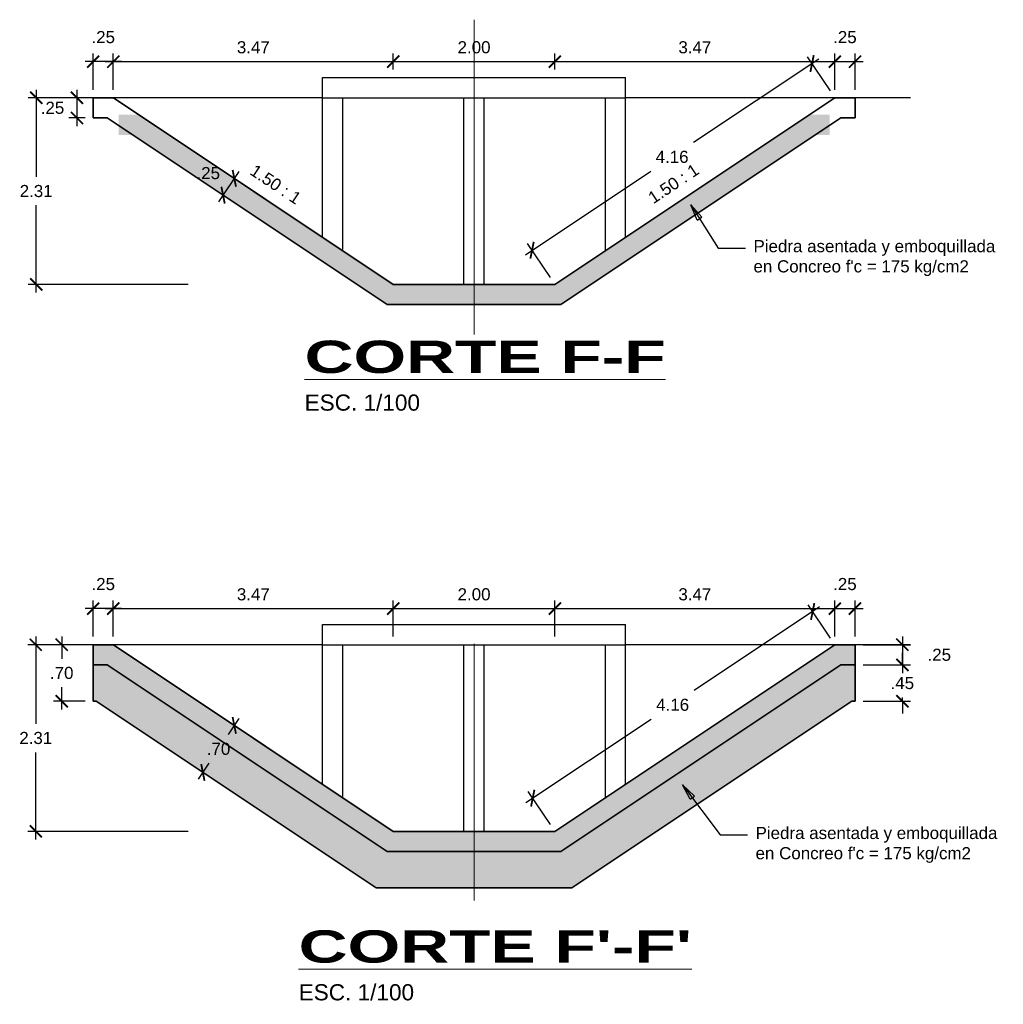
# Model space of a CAD drawing. Header units: metres. Extents: x 618946 to 619227, y 9266339 to 9266818.
# Tile 35 of 36: x 619022 to 619034, y 9266805 to 9266817. Entities that reach past the tile are written whole.
import ezdxf

# ---------------------------------------------------------------- set-up
doc = ezdxf.new("R2010")
doc.units = ezdxf.units.M
doc.header["$PDMODE"] = 34
for name, color, linetype, lineweight in [('DIM', 8, 'Continuous', 9), ('Dimensiones', 8, 'Continuous', 5), ('EST', 5, 'Continuous', 35), ('EST_FONDO', 110, 'Continuous', 30), ('HASH', 21, 'Continuous', 5)]:
    doc.layers.add(name, color=color, linetype=linetype, lineweight=lineweight)
doc.styles.get("Standard").update_dxf_attribs({"font": 'arial.ttf'})
doc.dimstyles.new('ESC-100', dxfattribs={"dimscale": 0.1, "dimtxt": 1.5, "dimasz": 1.5, "dimexe": 1, "dimexo": 1, "dimgap": 1, "dimtad": 1, "dimtih": 1, "dimtoh": 1, "dimzin": 4, "dimdsep": 46, "dimtxsty": 'Standard', "dimblk": 'ARCHTICK', "dimcen": 2.5, "dimdle": 1, "dimclrd": 256, "dimclre": 256, "dimclrt": 7, "dimaunit": 1, "dimadec": 3, "dimazin": 0, "dimtfac": 1, "dimtmove": 2, "dimatfit": 3, "dimldrblk": 'CLOSEDBLANK', "dimfxl": 1.25, "dimarcsym": 0})
doc.dimstyles.new('ESC-100$7', dxfattribs={"dimscale": 0.1, "dimtxt": 1.5, "dimasz": 2, "dimexe": 1, "dimexo": 1, "dimgap": 1, "dimtad": 1, "dimtih": 1, "dimtoh": 1, "dimzin": 4, "dimdsep": 46, "dimtxsty": 'Standard', "dimblk": 'ARCHTICK', "dimcen": 2.5, "dimdle": 1, "dimclrd": 256, "dimclre": 256, "dimclrt": 7, "dimaunit": 1, "dimadec": 3, "dimazin": 0, "dimtfac": 1, "dimtmove": 2, "dimatfit": 3, "dimldrblk": 'CLOSEDBLANK', "dimfxl": 1.25, "dimarcsym": 0})
pattern_1 = [(228.0127875, (0.4572, 0.635), (-5.08000000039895, -5.71499999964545), [0.08543036, -8.45762090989]), (184.969741, (0.40005, 0.5715), (7.61999999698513, 0.63500003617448), [0.14660118, -14.51351222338]), (132.5104471, (0.254, 0.5588), (6.35000000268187, -6.98499999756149), [0.10337038, -10.233680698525]), (267.273689, (0.00635, 0.40005), (0.63500000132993, 12.69999999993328), [0.13350113, -13.216609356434]), (292.83365418, (0, 0.2667), (-3.17500000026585, 7.619999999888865), [0.130908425, -12.959951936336]), (357.273689, (0.0508, 0.14605), (-12.69999999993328, 0.63500000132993), [0.13350113, -13.216609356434]), (37.69424047, (0.18415, 0.1397), (-8.254999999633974, -6.350000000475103), [0.176548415, -17.47827882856]), (72.25532837, (0.32385, 0.24765), (4.445000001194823, 13.96999999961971), [0.16667988, -16.501314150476]), (121.42956562, (0.37465, 0.4064), (-5.08000000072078, 8.254999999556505), [0.13395325, -13.26138642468]), (175.2363583, (0.3048, 0.5207), (6.98499999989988, -0.6350000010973), [0.15292832, -7.4934842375]), (222.3974378, (0.1524, 0.5334), (-7.619999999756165, -6.985000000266), [0.19776948, -19.579193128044]), (138.81407483, (0.635, 0.3937), (-4.44499999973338, 3.8100000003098), [0.067501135, -6.682641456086]), (171.4692344, (0.5842, 0.43815), (8.255000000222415, -1.26999999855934), [0.128420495, -12.71365974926]), (225, (0.4572, 0.4572), (-9e-17, -0.635), [0.089802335, -0.808223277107]), (203.19859051, (0.41275, 0.5334), (3.1750000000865, 1.2699999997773), [0.04836033, -4.787655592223]), (291.80140949, (0.3683, 0.51435), (-0.6350000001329, 1.9049999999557), [0.068391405, -3.3511882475]), (30.96375653, (0.3937, 0.45085), (1.9050000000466, 1.2699999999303), [0.111079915, -3.591574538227]), (161.56505118, (0.48895, 0.508), (1.270000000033, -0.6349999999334), [0.080321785, -1.927724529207]), (16.389540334, (0, 0.51435), (6.35000000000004, 1.90500000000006), [0.112522, -11.139706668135]), (70.34617594, (0.10795, 0.5461), (-2.54000000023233, -6.9849999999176), [0.094399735, -9.34555391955]), (293.19859051, (0.48895, 0.635), (-1.2699999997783, 3.1750000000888), [0.096720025, -4.739295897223]), (343.61045967, (0.52705, 0.5461), (-6.35000000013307, 1.90499999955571), [0.112522, -11.139706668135]), (339.44395478, (0, 0.12065), (-3.17499999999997, 1.27000000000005), [0.1085088, -5.316933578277]), (294.7751406, (0.1016, 0.08255), (-3.17500000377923, 6.98499999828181), [0.09091803, -9.00089834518]), (66.80140949, (0.4953, 0), (1.2699999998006, 3.1750000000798), [0.096720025, -4.739295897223]), (17.35402464, (0.5334, 0.0889), (-8.25499999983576, -2.54000000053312), [0.106445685, -10.53809399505]), (69.44395478, (0.18415, 0), (-1.2700000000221, -3.17499999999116), [0.0542544, -5.371187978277]), (101.309932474, (0.4572, 0), (-0.6350000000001, 2.5400000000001), [0.03237865, -3.20549874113]), (165.963756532, (0.45085, 0.03175), (1.905, -0.635), [0.130908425, -2.487263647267]), (186.00900596, (0.32385, 0.0635), (6.34999999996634, 0.63500000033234), [0.12131675, -12.010341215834]), (303.69006753, (0.3937, 0.3937), (-0.6350000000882, 1.269999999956), [0.09158097, -2.19794408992]), (353.15722659, (0.4445, 0.3175), (10.79500000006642, -1.26999999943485), [0.15988919, -15.829002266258]), (60.9453959, (0.60325, 0.29845), (-2.54000000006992, -4.44499999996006), [0.06537706, -6.472348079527]), (90, (0.635, 0.3556), (-0.635, 0.635), [0.0381, -0.5969]), (120.25643716, (0.31115, 0.08255), (2.5399999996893, -4.44500000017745), [0.08821674, -8.7334851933]), (48.0127875, (0.2667, 0.15875), (5.08000000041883, 5.71499999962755), [0.17086072, -8.37219054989]), (0, (0.381, 0.28575), (0.635, 0.635), [0.1651, -0.4699]), (325.3048465, (0.5461, 0.28575), (6.35000000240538, -4.44499999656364), [0.10040239, -9.939829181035]), (254.0546041, (0.62865, 0.2286), (-0.6349999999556, -2.5400000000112), [0.09245727, -4.530412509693]), (207.64597536, (0.60325, 0.1397), (-12.06500000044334, -6.34999999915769), [0.150536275, -14.903116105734]), (175.42607874, (0.4699, 0.06985), (-8.25499999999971, 0.63499999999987), [0.159257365, -15.76646161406])]

# ---------------------------------------------------------------- blocks, each defined once
blk = doc.blocks.new('_ArchTick')
at = {"color": 0, "linetype": 'ByBlock', "const_width": 0.15}
blk.add_lwpolyline([(-0.5, -0.5), (0.5, 0.5)], dxfattribs=at)
blk = doc.blocks.new('*D88')
at = {"layer": 'Defpoints', "color": 0, "transparency": 16777216}
for p in [(619026.813, 9266816.33), (619026.813, 9266816.133), (619023.348, 9266815.883)]:
    blk.add_point(p, dxfattribs=at)
at = {"layer": 'DIM', "lineweight": -2, "transparency": 16777216}
for p, q in [((619023.348, 9266815.983), (619023.348, 9266816.43)), ((619026.813, 9266816.233), (619026.813, 9266816.43)), ((619023.248, 9266816.33), (619026.913, 9266816.33))]:
    blk.add_line(p, q, dxfattribs=at)
at = {"layer": 'DIM', "lineweight": -2, "transparency": 16777216, "xscale": 0.15, "yscale": 0.15, "zscale": 0.15, "rotation": 180}
blk.add_blockref('_ArchTick', (619023.348, 9266816.33), dxfattribs=at)
at = {"layer": 'DIM', "lineweight": -2, "transparency": 16777216, "xscale": 0.15, "yscale": 0.15, "zscale": 0.15}
blk.add_blockref('_ArchTick', (619026.813, 9266816.33), dxfattribs=at)
at = {"layer": 'DIM', "color": 7, "transparency": 16777216, "insert": (619025.081, 9266816.507), "char_height": 0.15, "attachment_point": 5}
blk.add_mtext('3.47', dxfattribs=at)
blk = doc.blocks.new('_ClosedBlank')
at = {"color": 0, "linetype": 'ByBlock', "lineweight": -2}
for p, q in [((-1, 0.167), (0, 0)), ((-1, 0.167), (-1, -0.167)), ((0, 0), (-1, -0.167))]:
    blk.add_line(p, q, dxfattribs=at)
blk = doc.blocks.new('*D89')
at = {"layer": 'Defpoints', "color": 0, "transparency": 16777216}
for p in [(619023.098, 9266815.883), (619022.393, 9266813.573), (619024.374, 9266813.573)]:
    blk.add_point(p, dxfattribs=at)
at = {"layer": 'DIM', "lineweight": -2, "transparency": 16777216}
for p, q in [((619022.393, 9266815.983), (619022.393, 9266814.905)), ((619022.998, 9266815.883), (619022.293, 9266815.883)), ((619022.393, 9266813.473), (619022.393, 9266814.552)), ((619024.274, 9266813.573), (619022.293, 9266813.573))]:
    blk.add_line(p, q, dxfattribs=at)
at = {"layer": 'DIM', "lineweight": -2, "transparency": 16777216, "xscale": 0.15, "yscale": 0.15, "zscale": 0.15}
for p, rotation in [((619022.393, 9266815.883), 90), ((619022.393, 9266813.573), 270)]:
    blk.add_blockref('_ArchTick', p, dxfattribs=dict(at, rotation=rotation))
at = {"layer": 'DIM', "color": 7, "transparency": 16777216, "insert": (619022.393, 9266814.728), "char_height": 0.15, "attachment_point": 5}
blk.add_mtext('2.31', dxfattribs=at)
blk = doc.blocks.new('*D90')
at = {"layer": 'Defpoints', "color": 0, "transparency": 16777216}
for p in [(619028.813, 9266816.33), (619026.813, 9266816.133), (619028.813, 9266816.133)]:
    blk.add_point(p, dxfattribs=at)
at = {"layer": 'DIM', "lineweight": -2, "transparency": 16777216}
for p, q in [((619026.813, 9266816.233), (619026.813, 9266816.43)), ((619028.813, 9266816.233), (619028.813, 9266816.43)), ((619026.713, 9266816.33), (619028.913, 9266816.33))]:
    blk.add_line(p, q, dxfattribs=at)
at = {"layer": 'DIM', "lineweight": -2, "transparency": 16777216, "xscale": 0.15, "yscale": 0.15, "zscale": 0.15, "rotation": 180}
blk.add_blockref('_ArchTick', (619026.813, 9266816.33), dxfattribs=at)
at = {"layer": 'DIM', "lineweight": -2, "transparency": 16777216, "xscale": 0.15, "yscale": 0.15, "zscale": 0.15}
blk.add_blockref('_ArchTick', (619028.813, 9266816.33), dxfattribs=at)
at = {"layer": 'DIM', "color": 7, "transparency": 16777216, "insert": (619027.813, 9266816.507), "char_height": 0.15, "attachment_point": 5}
blk.add_mtext('2.00', dxfattribs=at)
blk = doc.blocks.new('*D91')
at = {"layer": 'Defpoints', "color": 0, "transparency": 16777216}
for p in [(619032.278, 9266816.33), (619028.813, 9266816.133), (619032.278, 9266815.883)]:
    blk.add_point(p, dxfattribs=at)
at = {"layer": 'DIM', "lineweight": -2, "transparency": 16777216}
for p, q in [((619028.813, 9266816.233), (619028.813, 9266816.43)), ((619032.278, 9266815.983), (619032.278, 9266816.43)), ((619028.713, 9266816.33), (619032.378, 9266816.33))]:
    blk.add_line(p, q, dxfattribs=at)
at = {"layer": 'DIM', "lineweight": -2, "transparency": 16777216, "xscale": 0.15, "yscale": 0.15, "zscale": 0.15, "rotation": 180}
blk.add_blockref('_ArchTick', (619028.813, 9266816.33), dxfattribs=at)
at = {"layer": 'DIM', "lineweight": -2, "transparency": 16777216, "xscale": 0.15, "yscale": 0.15, "zscale": 0.15}
blk.add_blockref('_ArchTick', (619032.278, 9266816.33), dxfattribs=at)
at = {"layer": 'DIM', "color": 7, "transparency": 16777216, "insert": (619030.546, 9266816.507), "char_height": 0.15, "attachment_point": 5}
blk.add_mtext('3.47', dxfattribs=at)
blk = doc.blocks.new('*D92')
at = {"layer": 'Defpoints', "color": 0, "transparency": 16777216}
for p in [(619032.528, 9266816.33), (619032.278, 9266815.883), (619032.528, 9266815.883)]:
    blk.add_point(p, dxfattribs=at)
at = {"layer": 'DIM', "lineweight": -2, "transparency": 16777216}
for p, q in [((619032.278, 9266815.983), (619032.278, 9266816.43)), ((619032.528, 9266815.983), (619032.528, 9266816.43)), ((619032.178, 9266816.33), (619032.628, 9266816.33))]:
    blk.add_line(p, q, dxfattribs=at)
at = {"layer": 'DIM', "lineweight": -2, "transparency": 16777216, "xscale": 0.15, "yscale": 0.15, "zscale": 0.15, "rotation": 180}
blk.add_blockref('_ArchTick', (619032.278, 9266816.33), dxfattribs=at)
at = {"layer": 'DIM', "lineweight": -2, "transparency": 16777216, "xscale": 0.15, "yscale": 0.15, "zscale": 0.15}
blk.add_blockref('_ArchTick', (619032.528, 9266816.33), dxfattribs=at)
at = {"layer": 'DIM', "color": 7, "transparency": 16777216, "insert": (619032.403, 9266816.633), "char_height": 0.15, "attachment_point": 5}
blk.add_mtext('.25', dxfattribs=at)
blk = doc.blocks.new('*D93')
at = {"layer": 'Defpoints', "color": 0, "transparency": 16777216}
for p in [(619023.098, 9266816.33), (619023.098, 9266815.883), (619023.348, 9266815.883)]:
    blk.add_point(p, dxfattribs=at)
at = {"layer": 'DIM', "lineweight": -2, "transparency": 16777216}
for p, q in [((619023.098, 9266815.983), (619023.098, 9266816.43)), ((619023.348, 9266815.983), (619023.348, 9266816.43)), ((619023.448, 9266816.33), (619022.998, 9266816.33))]:
    blk.add_line(p, q, dxfattribs=at)
at = {"layer": 'DIM', "lineweight": -2, "transparency": 16777216, "xscale": 0.15, "yscale": 0.15, "zscale": 0.15, "rotation": 180}
blk.add_blockref('_ArchTick', (619023.098, 9266816.33), dxfattribs=at)
at = {"layer": 'DIM', "lineweight": -2, "transparency": 16777216, "xscale": 0.15, "yscale": 0.15, "zscale": 0.15}
blk.add_blockref('_ArchTick', (619023.348, 9266816.33), dxfattribs=at)
at = {"layer": 'DIM', "color": 7, "transparency": 16777216, "insert": (619023.223, 9266816.633), "char_height": 0.15, "attachment_point": 5}
blk.add_mtext('.25', dxfattribs=at)
blk = doc.blocks.new('*D94')
at = {"layer": 'Defpoints', "color": 0, "transparency": 16777216}
for p in [(619023.098, 9266815.883), (619022.898, 9266815.633), (619023.098, 9266815.633)]:
    blk.add_point(p, dxfattribs=at)
at = {"layer": 'DIM', "lineweight": -2, "transparency": 16777216}
for p, q in [((619022.898, 9266815.983), (619022.898, 9266815.533)), ((619022.998, 9266815.883), (619022.798, 9266815.883)), ((619022.998, 9266815.633), (619022.798, 9266815.633))]:
    blk.add_line(p, q, dxfattribs=at)
at = {"layer": 'DIM', "lineweight": -2, "transparency": 16777216, "xscale": 0.15, "yscale": 0.15, "zscale": 0.15}
for p, rotation in [((619022.898, 9266815.883), 90), ((619022.898, 9266815.633), 270)]:
    blk.add_blockref('_ArchTick', p, dxfattribs=dict(at, rotation=rotation))
at = {"layer": 'DIM', "color": 7, "transparency": 16777216, "insert": (619022.595, 9266815.758), "char_height": 0.15, "attachment_point": 5}
blk.add_mtext('.25', dxfattribs=at)
blk = doc.blocks.new('*D95')
at = {"layer": 'Defpoints', "color": 0, "transparency": 16777216}
for p in [(619024.706, 9266814.678), (619025.313, 9266814.573), (619025.174, 9266814.365)]:
    blk.add_point(p, dxfattribs=at)
at = {"layer": 'DIM', "lineweight": -2, "transparency": 16777216}
for p, q in [((619024.9, 9266814.969), (619024.65, 9266814.594)), ((619025.23, 9266814.629), (619024.761, 9266814.941)), ((619025.091, 9266814.421), (619024.623, 9266814.733))]:
    blk.add_line(p, q, dxfattribs=at)
at = {"layer": 'DIM', "lineweight": -2, "transparency": 16777216, "xscale": 0.15, "yscale": 0.15, "zscale": 0.15}
for p, rotation in [((619024.845, 9266814.886), 56.30993242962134), ((619024.706, 9266814.678), 236.3099324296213)]:
    blk.add_blockref('_ArchTick', p, dxfattribs=dict(at, rotation=rotation))
at = {"layer": 'DIM', "color": 7, "transparency": 16777216, "insert": (619024.523, 9266814.95), "char_height": 0.15, "attachment_point": 5}
blk.add_mtext('.25', dxfattribs=at)
blk = doc.blocks.new('*D136')
at = {"layer": 'Defpoints', "color": 0, "transparency": 16777216}
for p in [(619026.813, 9266809.561), (619023.348, 9266809.114), (619026.813, 9266809.114)]:
    blk.add_point(p, dxfattribs=at)
at = {"layer": 'DIM', "lineweight": -2, "transparency": 16777216}
for p, q in [((619023.348, 9266809.214), (619023.348, 9266809.661)), ((619026.813, 9266809.214), (619026.813, 9266809.661)), ((619023.248, 9266809.561), (619026.913, 9266809.561))]:
    blk.add_line(p, q, dxfattribs=at)
at = {"layer": 'DIM', "lineweight": -2, "transparency": 16777216, "xscale": 0.15, "yscale": 0.15, "zscale": 0.15, "rotation": 180}
blk.add_blockref('_ArchTick', (619023.348, 9266809.561), dxfattribs=at)
at = {"layer": 'DIM', "lineweight": -2, "transparency": 16777216, "xscale": 0.15, "yscale": 0.15, "zscale": 0.15}
blk.add_blockref('_ArchTick', (619026.813, 9266809.561), dxfattribs=at)
at = {"layer": 'DIM', "color": 7, "transparency": 16777216, "insert": (619025.081, 9266809.737), "char_height": 0.15, "attachment_point": 5}
blk.add_mtext('3.47', dxfattribs=at)
blk = doc.blocks.new('*D137')
at = {"layer": 'Defpoints', "color": 0, "transparency": 16777216}
for p in [(619023.098, 9266809.114), (619022.388, 9266806.804), (619024.374, 9266806.804)]:
    blk.add_point(p, dxfattribs=at)
at = {"layer": 'DIM', "lineweight": -2, "transparency": 16777216}
for p, q in [((619022.998, 9266809.114), (619022.288, 9266809.114)), ((619022.388, 9266809.214), (619022.388, 9266808.135)), ((619022.388, 9266806.704), (619022.388, 9266807.782)), ((619024.274, 9266806.804), (619022.288, 9266806.804))]:
    blk.add_line(p, q, dxfattribs=at)
at = {"layer": 'DIM', "lineweight": -2, "transparency": 16777216, "xscale": 0.15, "yscale": 0.15, "zscale": 0.15}
for p, rotation in [((619022.388, 9266809.114), 90), ((619022.388, 9266806.804), 270)]:
    blk.add_blockref('_ArchTick', p, dxfattribs=dict(at, rotation=rotation))
at = {"layer": 'DIM', "color": 7, "transparency": 16777216, "insert": (619022.388, 9266807.959), "char_height": 0.15, "attachment_point": 5}
blk.add_mtext('2.31', dxfattribs=at)
blk = doc.blocks.new('*D133')
at = {"layer": 'Defpoints', "color": 0, "transparency": 16777216}
for p in [(619028.813, 9266809.561), (619026.813, 9266809.114), (619028.813, 9266809.114)]:
    blk.add_point(p, dxfattribs=at)
at = {"layer": 'DIM', "lineweight": -2, "transparency": 16777216}
for p, q in [((619026.813, 9266809.214), (619026.813, 9266809.661)), ((619028.813, 9266809.214), (619028.813, 9266809.661)), ((619026.713, 9266809.561), (619028.913, 9266809.561))]:
    blk.add_line(p, q, dxfattribs=at)
at = {"layer": 'DIM', "lineweight": -2, "transparency": 16777216, "xscale": 0.15, "yscale": 0.15, "zscale": 0.15, "rotation": 180}
blk.add_blockref('_ArchTick', (619026.813, 9266809.561), dxfattribs=at)
at = {"layer": 'DIM', "lineweight": -2, "transparency": 16777216, "xscale": 0.15, "yscale": 0.15, "zscale": 0.15}
blk.add_blockref('_ArchTick', (619028.813, 9266809.561), dxfattribs=at)
at = {"layer": 'DIM', "color": 7, "transparency": 16777216, "insert": (619027.813, 9266809.737), "char_height": 0.15, "attachment_point": 5}
blk.add_mtext('2.00', dxfattribs=at)
blk = doc.blocks.new('*D134')
at = {"layer": 'Defpoints', "color": 0, "transparency": 16777216}
for p in [(619032.278, 9266809.561), (619028.813, 9266809.114), (619032.278, 9266809.114)]:
    blk.add_point(p, dxfattribs=at)
at = {"layer": 'DIM', "lineweight": -2, "transparency": 16777216}
for p, q in [((619028.813, 9266809.214), (619028.813, 9266809.661)), ((619032.278, 9266809.214), (619032.278, 9266809.661)), ((619028.713, 9266809.561), (619032.378, 9266809.561))]:
    blk.add_line(p, q, dxfattribs=at)
at = {"layer": 'DIM', "lineweight": -2, "transparency": 16777216, "xscale": 0.15, "yscale": 0.15, "zscale": 0.15, "rotation": 180}
blk.add_blockref('_ArchTick', (619028.813, 9266809.561), dxfattribs=at)
at = {"layer": 'DIM', "lineweight": -2, "transparency": 16777216, "xscale": 0.15, "yscale": 0.15, "zscale": 0.15}
blk.add_blockref('_ArchTick', (619032.278, 9266809.561), dxfattribs=at)
at = {"layer": 'DIM', "color": 7, "transparency": 16777216, "insert": (619030.546, 9266809.737), "char_height": 0.15, "attachment_point": 5}
blk.add_mtext('3.47', dxfattribs=at)
blk = doc.blocks.new('*D138')
at = {"layer": 'Defpoints', "color": 0, "transparency": 16777216}
for p in [(619032.528, 9266809.561), (619032.278, 9266809.114), (619032.528, 9266809.114)]:
    blk.add_point(p, dxfattribs=at)
at = {"layer": 'DIM', "lineweight": -2, "transparency": 16777216}
for p, q in [((619032.278, 9266809.214), (619032.278, 9266809.661)), ((619032.528, 9266809.214), (619032.528, 9266809.661)), ((619032.178, 9266809.561), (619032.628, 9266809.561))]:
    blk.add_line(p, q, dxfattribs=at)
at = {"layer": 'DIM', "lineweight": -2, "transparency": 16777216, "xscale": 0.15, "yscale": 0.15, "zscale": 0.15, "rotation": 180}
blk.add_blockref('_ArchTick', (619032.278, 9266809.561), dxfattribs=at)
at = {"layer": 'DIM', "lineweight": -2, "transparency": 16777216, "xscale": 0.15, "yscale": 0.15, "zscale": 0.15}
blk.add_blockref('_ArchTick', (619032.528, 9266809.561), dxfattribs=at)
at = {"layer": 'DIM', "color": 7, "transparency": 16777216, "insert": (619032.403, 9266809.864), "char_height": 0.15, "attachment_point": 5}
blk.add_mtext('.25', dxfattribs=at)
blk = doc.blocks.new('*D139')
at = {"layer": 'Defpoints', "color": 0, "transparency": 16777216}
for p in [(619023.098, 9266809.561), (619023.098, 9266809.114), (619023.348, 9266809.114)]:
    blk.add_point(p, dxfattribs=at)
at = {"layer": 'DIM', "lineweight": -2, "transparency": 16777216}
for p, q in [((619023.098, 9266809.214), (619023.098, 9266809.661)), ((619023.348, 9266809.214), (619023.348, 9266809.661)), ((619023.448, 9266809.561), (619022.998, 9266809.561))]:
    blk.add_line(p, q, dxfattribs=at)
at = {"layer": 'DIM', "lineweight": -2, "transparency": 16777216, "xscale": 0.15, "yscale": 0.15, "zscale": 0.15, "rotation": 180}
blk.add_blockref('_ArchTick', (619023.098, 9266809.561), dxfattribs=at)
at = {"layer": 'DIM', "lineweight": -2, "transparency": 16777216, "xscale": 0.15, "yscale": 0.15, "zscale": 0.15}
blk.add_blockref('_ArchTick', (619023.348, 9266809.561), dxfattribs=at)
at = {"layer": 'DIM', "color": 7, "transparency": 16777216, "insert": (619023.223, 9266809.864), "char_height": 0.15, "attachment_point": 5}
blk.add_mtext('.25', dxfattribs=at)
blk = doc.blocks.new('*D140')
at = {"layer": 'Defpoints', "color": 0, "transparency": 16777216}
for p in [(619032.528, 9266809.114), (619032.528, 9266808.864), (619033.114, 9266808.864)]:
    blk.add_point(p, dxfattribs=at)
at = {"layer": 'DIM', "lineweight": -2, "transparency": 16777216}
for p, q in [((619032.628, 9266809.114), (619033.214, 9266809.114)), ((619033.114, 9266809.214), (619033.114, 9266808.764)), ((619032.628, 9266808.864), (619033.214, 9266808.864))]:
    blk.add_line(p, q, dxfattribs=at)
at = {"layer": 'DIM', "lineweight": -2, "transparency": 16777216, "xscale": 0.15, "yscale": 0.15, "zscale": 0.15}
for p, rotation in [((619033.114, 9266809.114), 90), ((619033.114, 9266808.864), 270)]:
    blk.add_blockref('_ArchTick', p, dxfattribs=dict(at, rotation=rotation))
at = {"layer": 'DIM', "color": 7, "transparency": 16777216, "insert": (619033.571, 9266808.989), "char_height": 0.15, "attachment_point": 5}
blk.add_mtext('.25', dxfattribs=at)
blk = doc.blocks.new('*D141')
at = {"layer": 'Defpoints', "color": 0, "transparency": 16777216}
for p in [(619032.528, 9266808.864), (619032.528, 9266808.414), (619033.114, 9266808.414)]:
    blk.add_point(p, dxfattribs=at)
at = {"layer": 'DIM', "lineweight": -2, "transparency": 16777216}
for p, q in [((619033.114, 9266808.864), (619033.114, 9266809.014)), ((619032.628, 9266808.864), (619033.214, 9266808.864)), ((619033.114, 9266808.864), (619033.114, 9266808.815)), ((619032.628, 9266808.414), (619033.214, 9266808.414)), ((619033.114, 9266808.414), (619033.114, 9266808.462)), ((619033.114, 9266808.414), (619033.114, 9266808.264))]:
    blk.add_line(p, q, dxfattribs=at)
at = {"layer": 'DIM', "lineweight": -2, "transparency": 16777216, "xscale": 0.15, "yscale": 0.15, "zscale": 0.15}
for p, rotation in [((619033.114, 9266808.864), 270), ((619033.114, 9266808.414), 90)]:
    blk.add_blockref('_ArchTick', p, dxfattribs=dict(at, rotation=rotation))
at = {"layer": 'DIM', "color": 7, "transparency": 16777216, "insert": (619033.114, 9266808.639), "char_height": 0.15, "attachment_point": 5}
blk.add_mtext('.45', dxfattribs=at)
blk = doc.blocks.new('*D142')
at = {"layer": 'Defpoints', "color": 0, "transparency": 16777216}
for p in [(619023.098, 9266809.114), (619022.709, 9266808.414), (619023.098, 9266808.414)]:
    blk.add_point(p, dxfattribs=at)
at = {"layer": 'DIM', "lineweight": -2, "transparency": 16777216}
for p, q in [((619022.998, 9266809.114), (619022.609, 9266809.114)), ((619022.709, 9266809.214), (619022.709, 9266808.94)), ((619022.709, 9266808.314), (619022.709, 9266808.587)), ((619022.998, 9266808.414), (619022.609, 9266808.414))]:
    blk.add_line(p, q, dxfattribs=at)
at = {"layer": 'DIM', "lineweight": -2, "transparency": 16777216, "xscale": 0.15, "yscale": 0.15, "zscale": 0.15}
for p, rotation in [((619022.709, 9266809.114), 90), ((619022.709, 9266808.414), 270)]:
    blk.add_blockref('_ArchTick', p, dxfattribs=dict(at, rotation=rotation))
at = {"layer": 'DIM', "color": 7, "transparency": 16777216, "insert": (619022.709, 9266808.764), "char_height": 0.15, "attachment_point": 5}
blk.add_mtext('.70', dxfattribs=at)
blk = doc.blocks.new('*D135')
at = {"layer": 'Defpoints', "color": 0, "transparency": 16777216}
for p in [(619025.313, 9266807.804), (619024.456, 9266807.533), (619024.925, 9266807.221)]:
    blk.add_point(p, dxfattribs=at)
at = {"layer": 'DIM', "lineweight": -2, "transparency": 16777216}
for p, q in [((619025.23, 9266807.859), (619024.761, 9266808.171)), ((619024.9, 9266808.199), (619024.768, 9266808.001)), ((619024.401, 9266807.45), (619024.533, 9266807.648)), ((619024.842, 9266807.277), (619024.373, 9266807.589))]:
    blk.add_line(p, q, dxfattribs=at)
at = {"layer": 'DIM', "lineweight": -2, "transparency": 16777216, "xscale": 0.15, "yscale": 0.15, "zscale": 0.15}
for p, rotation in [((619024.845, 9266808.116), 56.30993247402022), ((619024.456, 9266807.533), 236.3099324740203)]:
    blk.add_blockref('_ArchTick', p, dxfattribs=dict(at, rotation=rotation))
at = {"layer": 'DIM', "color": 7, "transparency": 16777216, "insert": (619024.65, 9266807.825), "char_height": 0.15, "attachment_point": 5}
blk.add_mtext('.70', dxfattribs=at)
blk = doc.blocks.new('*D318')
at = {"layer": 'Defpoints', "color": 0, "transparency": 16777216}
for p in [(619031.996, 9266816.306), (619032.278, 9266815.883), (619028.813, 9266813.573)]:
    blk.add_point(p, dxfattribs=at)
at = {"layer": 'DIM', "lineweight": -2, "transparency": 16777216}
for p, q in [((619032.079, 9266816.362), (619030.529, 9266815.328)), ((619032.223, 9266815.967), (619031.941, 9266816.389)), ((619028.448, 9266813.941), (619029.999, 9266814.975)), ((619028.758, 9266813.657), (619028.476, 9266814.079))]:
    blk.add_line(p, q, dxfattribs=at)
at = {"layer": 'DIM', "lineweight": -2, "transparency": 16777216, "xscale": 0.15, "yscale": 0.15, "zscale": 0.15}
for p, rotation in [((619031.996, 9266816.306), 33.69006752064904), ((619028.531, 9266813.996), 213.6900675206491)]:
    blk.add_blockref('_ArchTick', p, dxfattribs=dict(at, rotation=rotation))
at = {"layer": 'DIM', "color": 7, "transparency": 16777216, "insert": (619030.264, 9266815.151), "char_height": 0.15, "attachment_point": 5}
blk.add_mtext('4.16', dxfattribs=at)
blk = doc.blocks.new('*D319')
at = {"layer": 'Defpoints', "color": 0, "transparency": 16777216}
for p in [(619032.004, 9266809.525), (619032.278, 9266809.114), (619028.813, 9266806.804)]:
    blk.add_point(p, dxfattribs=at)
at = {"layer": 'DIM', "lineweight": -2, "transparency": 16777216}
for p, q in [((619032.223, 9266809.197), (619031.948, 9266809.608)), ((619032.087, 9266809.581), (619030.536, 9266808.547)), ((619028.455, 9266807.16), (619030.006, 9266808.194)), ((619028.758, 9266806.887), (619028.483, 9266807.298))]:
    blk.add_line(p, q, dxfattribs=at)
at = {"layer": 'DIM', "lineweight": -2, "transparency": 16777216, "xscale": 0.15, "yscale": 0.15, "zscale": 0.15}
for p, rotation in [((619032.004, 9266809.525), 33.690067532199), ((619028.539, 9266807.215), 213.690067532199)]:
    blk.add_blockref('_ArchTick', p, dxfattribs=dict(at, rotation=rotation))
at = {"layer": 'DIM', "color": 7, "transparency": 16777216, "insert": (619030.271, 9266808.37), "char_height": 0.15, "attachment_point": 5}
blk.add_mtext('4.16', dxfattribs=at)

msp = doc.modelspace()

# ---------------------------------------------------------------- hatches: boundary and pattern name
at = {"layer": 'HASH'}
h = msp.add_hatch(dxfattribs=at)
h.set_pattern_fill('GRAVEL', color=256, scale=0.025)
h.set_pattern_definition(pattern_1)
h.paths.add_polyline_path([(619032.0388, 9266815.4233), (619032.2131, 9266815.4233), (619032.2131, 9266815.6733), (619031.9631, 9266815.6733), (619028.8131, 9266813.5733), (619027.8131, 9266813.5733), (619026.8131, 9266813.5733), (619023.6631, 9266815.6733), (619023.4131, 9266815.6733), (619023.4131, 9266815.4233), (619023.5874, 9266815.4233), (619026.7374, 9266813.3233), (619027.8131, 9266813.3233), (619028.8888, 9266813.3233)])
h.paths.add_polyline_path([(619024.3345, 9266814.7939), (619024.7008, 9266814.7939), (619024.7008, 9266815.103), (619024.3345, 9266815.103)], flags=25)
h = msp.add_hatch(dxfattribs=at)
h.set_pattern_fill('GRAVEL', color=256, scale=0.025)
h.set_pattern_definition(pattern_1)
h.paths.add_polyline_path([(619032.49, 9266808.4136), (619032.5281, 9266808.4136), (619032.5281, 9266808.8636), (619032.3538, 9266808.8636), (619028.8888, 9266806.5536), (619027.8131, 9266806.5536), (619026.7374, 9266806.5536), (619023.2724, 9266808.8636), (619023.0981, 9266808.8636), (619023.0981, 9266808.4136), (619023.1362, 9266808.4136), (619026.6012, 9266806.1036), (619027.8131, 9266806.1036), (619029.025, 9266806.1036)])
h.paths.add_polyline_path([(619032.3538, 9266808.8636), (619032.5281, 9266808.8636), (619032.5281, 9266809.1136), (619032.2781, 9266809.1136), (619028.8131, 9266806.8036), (619027.8131, 9266806.8036), (619026.8131, 9266806.8036), (619023.3481, 9266809.1136), (619023.0981, 9266809.1136), (619023.0981, 9266808.8636), (619023.2724, 9266808.8636), (619026.7374, 9266806.5536), (619027.8131, 9266806.5536), (619028.8888, 9266806.5536)])
h.paths.add_polyline_path([(619024.4627, 9266807.6688), (619024.829, 9266807.6688), (619024.829, 9266807.9779), (619024.4627, 9266807.9779)], flags=24)

# ---------------------------------------------------------------- linework, layer by layer
at = {"layer": 'EST'}
for p, q in [((619023.0981, 9266815.8833), (619023.3481, 9266815.8833)), ((619023.3481, 9266815.8833), (619026.8131, 9266813.5733)), ((619028.8131, 9266813.5733), (619032.2781, 9266815.8833)), ((619032.2781, 9266815.8833), (619032.5281, 9266815.8833)), ((619026.8131, 9266813.5733), (619027.8131, 9266813.5733)), ((619027.8131, 9266813.5733), (619028.8131, 9266813.5733)), ((619023.0981, 9266809.1136), (619023.3481, 9266809.1136)), ((619023.3481, 9266809.1136), (619026.8131, 9266806.8036)), ((619028.8131, 9266806.8036), (619032.2781, 9266809.1136)), ((619032.2781, 9266809.1136), (619032.5281, 9266809.1136)), ((619026.8131, 9266806.8036), (619027.8131, 9266806.8036)), ((619027.8131, 9266806.8036), (619028.8131, 9266806.8036))]:
    msp.add_line(p, q, dxfattribs=at)
for points in [[(619023.0981, 9266815.6333), (619023.0981, 9266815.8833)], [(619032.5281, 9266815.6333), (619032.5281, 9266815.8833)], [(619023.0981, 9266815.6333), (619023.2724, 9266815.6333), (619026.7374, 9266813.3233), (619027.8131, 9266813.3233), (619028.8888, 9266813.3233), (619032.3538, 9266815.6333), (619032.5281, 9266815.6333)], [(619023.0981, 9266808.4136), (619023.0981, 9266809.1136)], [(619032.5281, 9266808.4136), (619032.5281, 9266809.1136)], [(619023.0981, 9266808.8636), (619023.2724, 9266808.8636), (619026.7374, 9266806.5536), (619027.8131, 9266806.5536), (619028.8888, 9266806.5536), (619032.3538, 9266808.8636), (619032.5281, 9266808.8636)], [(619023.0981, 9266808.4136), (619023.1362, 9266808.4136), (619026.6012, 9266806.1036), (619027.8131, 9266806.1036), (619029.025, 9266806.1036), (619032.49, 9266808.4136), (619032.5281, 9266808.4136)]]:
    msp.add_lwpolyline(points, dxfattribs=at)
at = {"layer": 'EST_FONDO'}
for points in [[(619025.9381, 9266814.1566), (619025.9381, 9266816.1333)], [(619025.9381, 9266816.1333), (619029.6881, 9266816.1333)], [(619029.6881, 9266814.1566), (619029.6881, 9266816.1333)], [(619025.9381, 9266815.8833), (619022.4131, 9266815.8833)], [(619025.9381, 9266815.8833), (619029.6881, 9266815.8833)], [(619026.1881, 9266814.0033), (619026.1881, 9266815.8833)], [(619026.1881, 9266815.8833), (619027.6881, 9266815.8833)], [(619027.6881, 9266813.5733), (619027.6881, 9266815.8833)], [(619027.9381, 9266813.5733), (619027.9381, 9266815.8833)], [(619027.9381, 9266815.8833), (619029.4381, 9266815.8833)], [(619029.4381, 9266813.99), (619029.4381, 9266815.8833)], [(619033.2131, 9266815.8833), (619029.6881, 9266815.8833)], [(619025.9381, 9266807.3869), (619025.9381, 9266809.3636)], [(619025.9381, 9266809.3636), (619029.6881, 9266809.3636)], [(619029.6881, 9266807.3869), (619029.6881, 9266809.3636)], [(619025.9381, 9266809.1136), (619022.4131, 9266809.1136)], [(619025.9381, 9266809.1136), (619029.6881, 9266809.1136)], [(619026.1881, 9266807.2336), (619026.1881, 9266809.1136)], [(619026.1881, 9266809.1136), (619027.6881, 9266809.1136)], [(619027.6881, 9266806.8036), (619027.6881, 9266809.1136)], [(619027.9381, 9266806.8036), (619027.9381, 9266809.1136)], [(619027.9381, 9266809.1136), (619029.4381, 9266809.1136)], [(619029.4381, 9266807.2202), (619029.4381, 9266809.1136)], [(619033.2131, 9266809.1136), (619029.6881, 9266809.1136)]]:
    msp.add_lwpolyline(points, dxfattribs=at)
at = {"layer": 'HASH'}
for points in [[(619027.8131, 9266816.8493), (619027.8131, 9266812.9533)], [(619025.9381, 9266815.8833), (619029.6881, 9266815.8833)], [(619025.9381, 9266815.8833), (619029.6881, 9266815.8833)], [(619025.9381, 9266809.1136), (619029.6881, 9266809.1136)], [(619025.9381, 9266809.1136), (619029.6881, 9266809.1136)], [(619027.8131, 9266809.1237), (619027.8131, 9266805.9465)]]:
    msp.add_lwpolyline(points, dxfattribs=at)

# ---------------------------------------------------------------- texts
at = {"layer": 'Dimensiones', "color": 7, "char_height": 0.2, "width": 6.682932, "attachment_point": 1}
for s, insert in [('{\\fArial|b1|i0|c0|p34;\\H2x;\\W1.5;\\LCORTE F-F\\P}ESC. 1/100', (619025.7151, 9266812.8774)), ("{\\fArial|b1|i0|c0|p34;\\H2x;\\W1.5;\\LCORTE F'-F'\\P}ESC. 1/100", (619025.6418, 9266805.5794))]:
    msp.add_mtext(s, dxfattribs=dict(at, insert=insert))
at = {"layer": 'HASH', "color": 7}
for rotation, p in [(326.30993, (619025.0256, 9266814.9431)), (33.69007, (619030.0319, 9266814.5641))]:
    msp.add_text('1.50 : 1', height=0.15, rotation=rotation, dxfattribs=at).set_placement(p)
at = {"layer": 'HASH', "color": 7, "char_height": 0.15, "attachment_point": 1}
for insert in [(619031.2713, 9266814.1218), (619031.2973, 9266806.8592)]:
    msp.add_mtext("Piedra asentada y emboquillada \\Pen Concreo f'c = 175 kg/cm2", dxfattribs=dict(at, insert=insert))

# ---------------------------------------------------------------- dimensions: what is measured, and where the dimension line sits
at = {"layer": 'DIM'}
for base, p1, p2, picture, middle in [((619023.0981, 9266816.3303), (619023.3481, 9266815.8833), (619023.0981, 9266815.8833), '*D93', (619023.2231, 9266816.6334)), ((619032.5281, 9266816.3303), (619032.2781, 9266815.8833), (619032.5281, 9266815.8833), '*D92', (619032.4031, 9266816.6334)), ((619026.8130936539, 9266816.3302649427), (619023.3480936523, 9266815.8833065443), (619026.8130936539, 9266816.1333065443), '*D88', (619025.080593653, 9266816.5069020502)), ((619028.8131, 9266816.3303), (619026.8131, 9266816.1333), (619028.8131, 9266816.1333), '*D90', (619027.8131, 9266816.5069)), ((619032.2780936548, 9266816.3302649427), (619028.8130936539, 9266816.1333065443), (619032.2780936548, 9266815.8833065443), '*D91', (619030.5455936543, 9266816.5069020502)), ((619023.0981, 9266809.5605), (619023.3481, 9266809.1136), (619023.0981, 9266809.1136), '*D139', (619023.2231, 9266809.8637)), ((619032.5281, 9266809.5605), (619032.2781, 9266809.1136), (619032.5281, 9266809.1136), '*D138', (619032.4031, 9266809.8637)), ((619026.8130936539, 9266809.5605162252), (619023.3480936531, 9266809.1135578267), (619026.8130936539, 9266809.1135578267), '*D136', (619025.0805936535, 9266809.7371533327)), ((619028.8131, 9266809.5605), (619026.8131, 9266809.1136), (619028.8131, 9266809.1136), '*D133', (619027.8131, 9266809.7371)), ((619032.2780936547, 9266809.5605162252), (619028.8130936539, 9266809.1135578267), (619032.2780936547, 9266809.1135578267), '*D134', (619030.5455936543, 9266809.7371533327))]:
    dim = msp.add_linear_dim(base=base, p1=p1, p2=p2, dimstyle='ESC-100', dxfattribs=at)
    dim.commit()
    dim.dimension.update_dxf_attribs({"geometry": picture, "text_midpoint": middle})
for p1, p2, distance, picture, middle in [((619028.8131, 9266813.5733), (619032.2781, 9266815.8833), 0.5083, '*D318', (619030.2637, 9266815.1512)), ((619023.0981, 9266815.8833), (619023.0981, 9266815.6333), -0.2, '*D94', (619022.5949, 9266815.7583)), ((619025.3131, 9266814.5733), (619025.1744, 9266814.3653), -0.5631, '*D95', (619024.5229, 9266814.9498)), ((619028.8131, 9266806.8036), (619032.2781, 9266809.1136), 0.4947, '*D319', (619030.2712, 9266808.3701)), ((619023.0981, 9266809.1136), (619023.0981, 9266808.4136), -0.3895, '*D142', (619022.7086, 9266808.7636)), ((619025.3131, 9266807.8036), (619024.9248, 9266807.2211), -0.5631, '*D135', (619024.6504, 9266807.8247))]:
    dim = msp.add_aligned_dim(p1=p1, p2=p2, distance=distance, dimstyle='ESC-100', dxfattribs=at)
    dim.commit()
    dim.dimension.update_dxf_attribs({"geometry": picture, "text_midpoint": middle})
for base, p1, p2, picture, middle in [((619022.3925, 9266813.5733), (619023.0981, 9266815.8833), (619024.3744, 9266813.5733), '*D89', (619022.3925, 9266814.7283)), ((619022.3878, 9266806.8036), (619023.0981, 9266809.1136), (619024.3744, 9266806.8036), '*D137', (619022.3878, 9266807.9586)), ((619033.1145, 9266808.8636), (619032.5281, 9266809.1136), (619032.5281, 9266808.8636), '*D140', (619033.5708, 9266808.9886)), ((619033.1145, 9266808.4136), (619032.5281, 9266808.8636), (619032.5281, 9266808.4136), '*D141', (619033.1145, 9266808.6386))]:
    dim = msp.add_linear_dim(base=base, p1=p1, p2=p2, angle=90, dimstyle='ESC-100', dxfattribs=at)
    dim.commit()
    dim.dimension.update_dxf_attribs({"geometry": picture, "text_midpoint": middle})

# ---------------------------------------------------------------- leaders
at = {"layer": 'HASH', "annotation_type": 0, "has_hookline": 1, "hookline_direction": 0, "text_width": 2.9689}
for points in [[(619030.4962, 9266814.5562), (619030.8328, 9266814.0218), (619031.1713, 9266814.0218)], [(619030.3939, 9266807.3818), (619030.8589, 9266806.7592), (619031.1973, 9266806.7592)]]:
    msp.add_leader(points, dimstyle='ESC-100$7', override={"dimgap": 1, "dimtad": 0}, dxfattribs=at)

doc.saveas('drawing.dxf')
